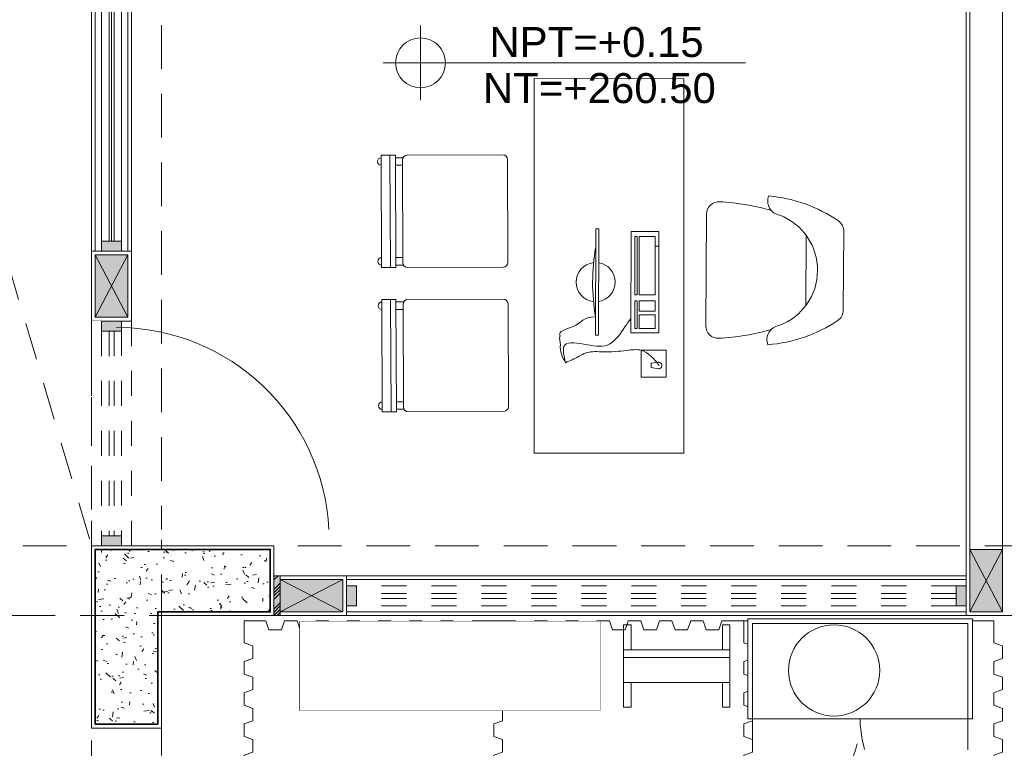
# Model space of a CAD drawing. Header units: millimetres. Extents: x -8931983 to 9630244, y 4 to 18563053.
# Tile 37 of 256: x 349113.97 to 349117.91, y 9281931.41 to 9281934.33. Entities that reach past the tile are written whole.
import ezdxf

# ---------------------------------------------------------------- set-up
doc = ezdxf.new("R2010")
doc.units = ezdxf.units.MM
doc.set_wipeout_variables(frame=1)
for name, pattern in [('01 nivel$0$HIDDEN2', [0.1875, 0.125, -0.0625]), ('CONTINUA', [0]), ('DASHED2', [0.375, 0.25, -0.125]), ('HIDDEN', [9.524999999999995, 6.349999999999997, -3.174999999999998]), ('RAYITAS', [0.375, 0.25, -0.125])]:
    doc.linetypes.add(name, pattern=pattern)
for name, color, linetype, lineweight in [('.', 7, 'Continuous', 0), ('01_MOBILIARIO NUEVO', 220, 'Continuous', 0), ('0_PROYECCIONES 1', 1, 'DASHED2', 0), ('0_VANOS', 30, 'Continuous', 9), ('Ale-Simbologia vanos PV-8', 12, 'Continuous', 0), ('COLUMNAS', 3, 'Continuous', 35), ('COLUMNETAS TOP', 253, 'Continuous', 0), ('G-ANNO-DIMS', 7, 'Continuous', 5), ('JUNTAS DE DILATACIÓN', 160, 'CONTINUA', 9), ('MURO', 133, 'Continuous', 15), ('Proyecciones 2', 251, 'HIDDEN', 5), ('TARRAJEO', 32, 'Continuous', 0), ('TEXTO AMBIENTES', 7, 'Continuous', 30), ('vereda', 254, 'Continuous', 5)]:
    doc.layers.add(name, color=color, linetype=linetype, lineweight=lineweight)
for name, color, linetype, lineweight, true_color in [('08.-ALE_MOBILIARIO Y EQUIPAMIENTO', 251, 'Continuous', 15, 0x545454), ('0_COLUMNA ACHURADO', 250, 'Continuous', 0, 0x363636), ('P_MOBILIARIO', 251, 'Continuous', 5, 0x6b6b6b)]:
    doc.layers.add(name, color=color, linetype=linetype, lineweight=lineweight, true_color=true_color)
doc.layers.add('VIGAS S', color=2, linetype='Continuous')
doc.styles.add('Arial_1', font='arial.ttf', dxfattribs={"height": 0.15})

# ---------------------------------------------------------------- blocks, each defined once
blk = doc.blocks.new('*U881')
at = {"linetype": 'Continuous', "lineweight": 0, "true_color": 0xbebebe}
for points in [[(3037.252435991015, 1360.543106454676), (3037.212435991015, 1360.543106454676), (3037.212435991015, 1360.463106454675), (3037.252435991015, 1360.463106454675)], [(3039.91243599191, 1360.543106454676), (3039.87243599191, 1360.543106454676), (3039.87243599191, 1360.463106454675), (3039.91243599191, 1360.463106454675)]]:
    blk.add_hatch(color=9, dxfattribs=at).paths.add_polyline_path(points)
at = {"layer": '0_VANOS', "linetype": 'Continuous'}
for p, q in [((3037.252435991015, 1360.513106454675), (3039.87243599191, 1360.513106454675)), ((3037.252435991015, 1360.503106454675), (3039.87243599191, 1360.503106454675)), ((3037.252435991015, 1360.493106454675), (3039.87243599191, 1360.493106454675))]:
    blk.add_line(p, q, dxfattribs=at)
for points in [[(3037.212435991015, 1360.543106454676), (3037.212435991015, 1360.463106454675), (3037.252435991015, 1360.463106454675), (3037.252435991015, 1360.543106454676)], [(3037.252435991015, 1360.543106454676), (3039.87243599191, 1360.543106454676), (3039.87243599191, 1360.463106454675), (3037.252435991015, 1360.463106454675)], [(3039.87243599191, 1360.543106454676), (3039.87243599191, 1360.463106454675), (3039.91243599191, 1360.463106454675), (3039.91243599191, 1360.543106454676)]]:
    blk.add_lwpolyline(points, close=True, dxfattribs=at)
blk = doc.blocks.new('*U828')
at = {"linetype": 'Continuous', "true_color": 0xbebebe}
for points in [[(3032.131410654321, 1351.188780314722), (3032.131410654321, 1351.268780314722), (3032.171410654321, 1351.268780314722), (3032.171410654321, 1351.188780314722)], [(3034.571411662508, 1351.188780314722), (3034.571411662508, 1351.268780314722), (3034.611411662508, 1351.268780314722), (3034.611411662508, 1351.188780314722)]]:
    blk.add_hatch(color=9, dxfattribs=at).paths.add_polyline_path(points)
at = {"layer": '0_VANOS', "linetype": 'Continuous'}
for p, q in [((3032.131410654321, 1351.268780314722), (3032.171410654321, 1351.268780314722)), ((3032.131410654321, 1351.268780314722), (3032.131410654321, 1351.188780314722)), ((3032.171410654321, 1351.268780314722), (3032.171410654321, 1351.188780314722)), ((3034.571411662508, 1351.188780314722), (3034.571411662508, 1351.268780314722)), ((3034.571411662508, 1351.268780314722), (3034.611411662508, 1351.268780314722)), ((3034.611411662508, 1351.268780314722), (3034.611411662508, 1351.188780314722)), ((3032.171410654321, 1351.188780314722), (3032.131410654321, 1351.188780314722)), ((3034.611411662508, 1351.188780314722), (3034.571411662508, 1351.188780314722))]:
    blk.add_line(p, q, dxfattribs=at)
at = {"layer": '0_VANOS', "linetype": '01 nivel$0$HIDDEN2', "ltscale": 0.5}
for p, q in [((3032.170780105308, 1351.268780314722), (3034.570781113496, 1351.268780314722)), ((3032.171410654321, 1351.238780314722), (3034.571411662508, 1351.238780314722)), ((3032.171410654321, 1351.218780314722), (3034.571411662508, 1351.218780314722)), ((3032.171410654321, 1351.188780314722), (3034.571411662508, 1351.188780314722))]:
    blk.add_line(p, q, dxfattribs=at)
at = {"layer": '0_VANOS', "linetype": '01 nivel$0$HIDDEN2'}
blk.add_line((3034.571411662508, 1351.268780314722), (3034.611411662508, 1351.268780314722), dxfattribs=at)
blk = doc.blocks.new('Cotas de elevación - M_Cota de elevación - Destino rellenado-517392-Nivel 1')
at = {"layer": 'G-ANNO-DIMS'}
for p, q in [((0, -0.0015), (0, 0.0015)), ((-0.0015, 0), (0.013, 0))]:
    blk.add_line(p, q, dxfattribs=at)
blk.add_circle((0, 0), 0.001, dxfattribs=at)
blk = doc.blocks.new('*U1569')
for points in [[(0, -0.04999999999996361), (0.040000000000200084, -0.04999999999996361), (0.040000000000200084, 0.010000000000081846), (0.025000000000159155, 0.010000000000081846), (0.025000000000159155, 0.050000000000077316), (0, 0.050000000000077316)], [(0.8999999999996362, -0.0500000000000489), (0.8599999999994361, -0.0500000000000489), (0.8599999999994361, 0.00999999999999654), (0.874999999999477, 0.00999999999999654), (0.874999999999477, 0.04999999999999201), (0.8999999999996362, 0.04999999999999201)]]:
    blk.add_wipeout(points)
blk.add_wipeout([(0.024999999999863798, 0.04999999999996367), (0.024999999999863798, 0.8999999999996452), (0.06499999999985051, 0.8999999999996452), (0.06499999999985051, 0.049999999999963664)])
blk.add_arc((0.0215447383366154, 0.0476485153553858), 0.8534585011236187, 0.1578639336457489, 87.08142791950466)
blk = doc.blocks.new('tt')
at = {"layer": 'P_MOBILIARIO'}
for p, q in [((1473.054085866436, 1208.799828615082), (1474.224085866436, 1208.799828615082)), ((1474.224085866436, 1208.754228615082), (1473.054085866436, 1208.754228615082))]:
    blk.add_line(p, q, dxfattribs=at)
for points in [[(1473.039085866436, 1208.811828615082), (1474.239085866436, 1208.811828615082), (1474.239085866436, 1208.454228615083), (1473.039085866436, 1208.454228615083)], [(1473.039085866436, 1208.811828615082), (1473.054085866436, 1208.811828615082), (1473.054085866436, 1208.454228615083), (1473.039085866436, 1208.454228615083)], [(1474.224085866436, 1208.811828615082), (1474.239085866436, 1208.811828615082), (1474.239085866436, 1208.454228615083), (1474.224085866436, 1208.454228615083)]]:
    blk.add_lwpolyline(points, close=True, dxfattribs=at)
for points in [[(1473.054085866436, 1208.721828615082), (1473.039085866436, 1208.721828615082)], [(1473.054085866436, 1208.742228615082), (1474.224085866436, 1208.742228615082)], [(1474.239085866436, 1208.721828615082), (1474.224085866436, 1208.721828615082)], [(1474.224085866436, 1208.696628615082), (1473.054085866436, 1208.696628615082)], [(1473.054085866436, 1208.684628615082), (1474.224085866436, 1208.684628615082)], [(1474.224085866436, 1208.639028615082), (1473.054085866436, 1208.639028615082)], [(1473.054085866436, 1208.627028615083), (1474.224085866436, 1208.627028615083)], [(1474.224085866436, 1208.581428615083), (1473.054085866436, 1208.581428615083)], [(1473.054085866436, 1208.569428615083), (1474.224085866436, 1208.569428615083)], [(1474.224085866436, 1208.523828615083), (1473.054085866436, 1208.523828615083)], [(1473.054085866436, 1208.511828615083), (1474.224085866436, 1208.511828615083)], [(1474.224085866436, 1208.466228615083), (1473.054085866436, 1208.466228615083)], [(1473.054085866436, 1208.454228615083), (1474.224085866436, 1208.454228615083)]]:
    blk.add_lwpolyline(points, dxfattribs=at)
blk.add_wipeout([(1473.039085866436, 1208.811828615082), (1474.2390858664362, 1208.811828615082), (1474.2390858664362, 1208.4542286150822), (1473.039085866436, 1208.4542286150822)]).dxf.layer = 'P_MOBILIARIO'
blk = doc.blocks.new('gb h')
at = {"layer": 'P_MOBILIARIO'}
for points in [[(28.1661471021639, 7.765176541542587), (28.1661471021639, 7.865176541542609), (28.19614710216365, 7.865176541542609), (28.19614710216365, 7.765176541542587)], [(28.56114710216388, 7.765176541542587), (28.56114710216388, 7.865176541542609), (28.59114710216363, 7.865176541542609), (28.59114710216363, 7.765176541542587)], [(28.1661471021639, 7.665176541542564), (28.1661471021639, 7.765176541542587), (28.59114710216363, 7.765176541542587), (28.59114710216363, 7.665176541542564)], [(28.1661471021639, 7.665176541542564), (28.1661471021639, 7.635176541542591), (28.59114710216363, 7.635176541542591), (28.59114710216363, 7.665176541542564), (28.1661471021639, 7.665176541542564)], [(28.1661471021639, 7.635176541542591), (28.1661471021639, 7.535176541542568), (28.19614710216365, 7.535176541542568), (28.19614710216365, 7.635176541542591)], [(28.56114710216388, 7.635176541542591), (28.56114710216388, 7.535176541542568), (28.59114710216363, 7.535176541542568), (28.59114710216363, 7.635176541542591)]]:
    blk.add_lwpolyline(points, dxfattribs=at)
blk = doc.blocks.new('mueble 6 cajones')
blk.add_wipeout([(0, 7.4495964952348e-14), (0, -0.39999999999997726), (0.900000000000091, -0.39999999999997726), (0.900000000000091, 7.4495964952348e-14)]).dxf.layer = 'P_MOBILIARIO'
at = {"layer": 'P_MOBILIARIO', "linetype": 'DASHED2', "ltscale": 0.5}
for p, q in [((0.0189999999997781, -0.3999999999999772), (0.0189999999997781, -0.8310000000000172)), ((0.8802850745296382, -0.3992855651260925), (0.8802850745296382, -0.8302855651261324))]:
    blk.add_line(p, q, dxfattribs=at)
at = {"layer": 'P_MOBILIARIO'}
blk.add_lwpolyline([(0, 0), (0.900000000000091, 0), (0.900000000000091, -0.3999999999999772), (0, -0.3999999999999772)], close=True, dxfattribs=at)
blk.add_lwpolyline([(0.0189999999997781, -0.3999999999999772), (0.0189999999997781, -0.0190000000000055), (0.8810000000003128, -0.0190000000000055), (0.8810000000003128, -0.3999999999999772)], dxfattribs=at)
at = {"layer": 'P_MOBILIARIO', "linetype": 'DASHED2', "ltscale": 0.5}
for centre, start, end in [((0.019714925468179, -0.4007144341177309), 269.9605949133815, 0.0951323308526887), ((0.8802850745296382, -0.4007144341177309), 179.9048676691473, 270.0394050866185)]:
    blk.add_arc(centre, 0.4302856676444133, start, end, dxfattribs=at)
blk = doc.blocks.new('niñoss admii')
at = {"layer": '01_MOBILIARIO NUEVO', "color": 252, "lineweight": 0, "true_color": 0x939598, "elevation": -4952.738421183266}
for points in [[(-0.7330264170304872, -0.6409742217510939), (-0.733026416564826, -0.553474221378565), (-0.6980264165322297, -0.5409742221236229), (-0.698026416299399, -0.4909742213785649), (-0.73302641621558, -0.4784742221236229), (-0.7330264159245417, -0.4284742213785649), (-0.6980264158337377, -0.4159742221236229), (-0.6980264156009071, -0.3659742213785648), (-0.7330264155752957, -0.3534742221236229), (-0.7330264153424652, -0.3034742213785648), (-0.6980264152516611, -0.2909742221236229), (-0.6980264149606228, -0.2409742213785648), (-0.7330264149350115, -0.2284742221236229), (-0.7330264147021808, -0.1784742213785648), (-0.6980264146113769, -0.1659742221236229), (-0.6980264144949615, -0.1409742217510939), (-0.6980264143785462, -0.1159742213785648), (-0.7330264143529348, -0.1034742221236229), (-0.733026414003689, -0.0534742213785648), (-0.6980264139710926, -0.0409742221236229), (-0.6980264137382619, 0.0090257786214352), (-0.7330264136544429, 0.0215257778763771), (-0.7330264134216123, 0.0715257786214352), (-0.698026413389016, 0.0840257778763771), (-0.6980264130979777, 0.1340257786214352), (-0.7330264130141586, 0.1465257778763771), (-0.733026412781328, 0.1965257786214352), (-0.6980264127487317, 0.2090257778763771), (-0.6980264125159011, 0.2590257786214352), (-0.733026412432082, 0.2715257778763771), (-0.7330264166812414, 0.3590257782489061), (-0.645526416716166, 0.3590257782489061), (-0.6330264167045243, 0.3240257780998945), (-0.583026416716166, 0.3240257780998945), (-0.5705264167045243, 0.3590257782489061), (-0.520526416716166, 0.3590257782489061), (-0.5080264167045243, 0.3240257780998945), (-0.4580264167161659, 0.3240257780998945), (-0.4455264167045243, 0.3590257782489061), (-0.3955264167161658, 0.3590257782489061), (-0.3830264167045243, 0.3240257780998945), (-0.3330264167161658, 0.3240257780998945), (-0.3205264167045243, 0.3590257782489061), (-0.2705264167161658, 0.3590257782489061), (-0.2580264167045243, 0.3240257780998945), (-0.2330264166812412, 0.3240257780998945), (-0.2080264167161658, 0.3240257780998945), (-0.1955264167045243, 0.3590257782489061), (-0.1455264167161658, 0.3590257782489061), (-0.1330264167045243, 0.3240257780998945), (-0.0830264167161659, 0.3240257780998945), (-0.0705264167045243, 0.3590257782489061), (-0.0205264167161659, 0.3590257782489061), (-0.0080264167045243, 0.3240257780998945), (0.0419735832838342, 0.3240257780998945), (0.0544735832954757, 0.3590257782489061), (0.1044735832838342, 0.3590257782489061), (0.1169735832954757, 0.3240257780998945), (0.1669735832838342, 0.3240257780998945), (0.1794735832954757, 0.3590257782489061), (0.2669735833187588, 0.3590257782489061), (0.2669735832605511, 0.2715257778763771), (0.3019735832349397, 0.2590257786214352), (0.3019735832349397, 0.2090257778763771), (0.2669735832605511, 0.1965257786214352), (0.2669735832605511, 0.1465257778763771), (0.3019735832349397, 0.1340257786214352), (0.3019735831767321, 0.0840257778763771), (0.2669735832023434, 0.0715257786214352), (0.2669735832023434, 0.0215257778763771), (0.3019735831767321, 0.0090257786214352), (0.3019735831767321, -0.0409742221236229), (0.2669735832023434, -0.0534742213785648), (0.2669735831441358, -0.1034742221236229), (0.3019735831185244, -0.1159742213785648), (0.3019735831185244, -0.1409742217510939), (0.3019735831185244, -0.1659742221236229), (0.2669735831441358, -0.1784742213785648), (0.2669735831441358, -0.2284742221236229), (0.3019735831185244, -0.2409742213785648), (0.3019735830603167, -0.2909742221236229), (0.2669735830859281, -0.3034742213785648), (0.2669735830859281, -0.3534742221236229), (0.3019735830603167, -0.3659742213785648), (0.3019735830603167, -0.4159742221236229), (0.2669735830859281, -0.4284742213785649), (0.2669735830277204, -0.4784742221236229), (0.3019735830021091, -0.4909742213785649), (0.3019735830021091, -0.5409742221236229), (0.2669735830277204, -0.553474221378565), (0.2669735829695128, -0.6409742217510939), (0.1794735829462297, -0.6409742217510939), (0.1669735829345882, -0.6759742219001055), (0.1169735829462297, -0.6759742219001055), (0.1044735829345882, -0.6409742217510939), (0.0544735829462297, -0.6409742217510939), (0.0419735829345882, -0.6759742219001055), (-0.0080264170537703, -0.6759742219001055), (-0.0205264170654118, -0.6409742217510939), (-0.0705264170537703, -0.6409742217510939), (-0.0830264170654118, -0.6759742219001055), (-0.1330264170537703, -0.6759742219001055), (-0.1455264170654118, -0.6409742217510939), (-0.1955264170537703, -0.6409742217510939), (-0.2080264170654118, -0.6759742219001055), (-0.2330264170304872, -0.6759742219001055), (-0.2580264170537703, -0.6759742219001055), (-0.2705264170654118, -0.6409742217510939), (-0.3205264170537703, -0.6409742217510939), (-0.3330264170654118, -0.6759742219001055), (-0.3830264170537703, -0.6759742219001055), (-0.3955264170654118, -0.6409742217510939), (-0.4455264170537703, -0.6409742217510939), (-0.4580264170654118, -0.6759742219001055), (-0.5080264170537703, -0.6759742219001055), (-0.5205264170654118, -0.6409742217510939), (-0.5705264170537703, -0.6409742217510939), (-0.5830264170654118, -0.6759742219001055), (-0.6330264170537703, -0.6759742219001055), (-0.6455264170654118, -0.6409742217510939)], [(0.2669735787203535, -0.6409742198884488), (0.2669735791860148, -0.5534742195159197), (0.3019735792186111, -0.5409742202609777), (0.3019735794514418, -0.4909742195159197), (0.2669735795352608, -0.4784742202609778), (0.2669735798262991, -0.4284742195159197), (0.3019735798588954, -0.4159742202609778), (0.301973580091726, -0.3659742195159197), (0.2669735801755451, -0.3534742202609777), (0.2669735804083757, -0.3034742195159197), (0.301973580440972, -0.2909742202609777), (0.301973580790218, -0.2409742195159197), (0.2669735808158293, -0.2284742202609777), (0.26697358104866, -0.1784742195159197), (0.3019735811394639, -0.1659742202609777), (0.3019735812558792, -0.1409742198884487), (0.3019735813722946, -0.1159742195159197), (0.2669735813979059, -0.1034742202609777), (0.2669735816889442, -0.0534742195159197), (0.3019735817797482, -0.0409742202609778), (0.3019735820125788, 0.0090257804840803), (0.2669735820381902, 0.0215257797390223), (0.2669735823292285, 0.0715257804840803), (0.3019735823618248, 0.0840257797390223), (0.3019735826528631, 0.1340257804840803), (0.2669735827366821, 0.1465257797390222), (0.2669735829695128, 0.1965257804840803), (0.3019735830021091, 0.2090257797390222), (0.3019735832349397, 0.2590257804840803), (0.2669735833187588, 0.2715257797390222), (0.2669735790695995, 0.3590257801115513), (0.3544735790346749, 0.3590257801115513), (0.3669735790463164, 0.3240257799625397), (0.416973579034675, 0.3240257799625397), (0.4294735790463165, 0.3590257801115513), (0.479473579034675, 0.3590257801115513), (0.4919735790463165, 0.3240257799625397), (0.541973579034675, 0.3240257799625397), (0.5544735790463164, 0.3590257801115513), (0.604473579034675, 0.3590257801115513), (0.6169735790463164, 0.3240257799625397), (0.666973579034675, 0.3240257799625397), (0.6794735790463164, 0.3590257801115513), (0.729473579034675, 0.3590257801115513), (0.7419735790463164, 0.3240257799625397), (0.7669735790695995, 0.3240257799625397), (0.791973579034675, 0.3240257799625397), (0.8044735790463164, 0.3590257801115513), (0.8544735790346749, 0.3590257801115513), (0.8669735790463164, 0.3240257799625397), (0.9169735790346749, 0.3240257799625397), (0.9294735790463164, 0.3590257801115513), (0.9794735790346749, 0.3590257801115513), (0.9919735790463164, 0.3240257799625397), (1.041973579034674, 0.3240257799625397), (1.054473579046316, 0.3590257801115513), (1.104473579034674, 0.3590257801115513), (1.116973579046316, 0.3240257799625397), (1.166973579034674, 0.3240257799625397), (1.179473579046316, 0.3590257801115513), (1.266973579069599, 0.3590257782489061), (1.266973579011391, 0.2715257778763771), (1.30197357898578, 0.2590257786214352), (1.30197357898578, 0.2090257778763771), (1.266973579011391, 0.1965257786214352), (1.266973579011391, 0.1465257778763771), (1.30197357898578, 0.1340257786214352), (1.301973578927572, 0.0840257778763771), (1.266973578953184, 0.0715257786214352), (1.266973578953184, 0.0215257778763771), (1.301973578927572, 0.0090257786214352), (1.301973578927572, -0.0409742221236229), (1.266973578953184, -0.0534742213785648), (1.266973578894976, -0.1034742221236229), (1.301973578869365, -0.1159742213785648), (1.301973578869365, -0.1409742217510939), (1.301973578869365, -0.1659742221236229), (1.266973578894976, -0.1784742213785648), (1.266973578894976, -0.2284742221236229), (1.301973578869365, -0.2409742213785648), (1.301973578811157, -0.2909742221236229), (1.266973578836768, -0.3034742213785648), (1.266973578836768, -0.3534742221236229), (1.301973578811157, -0.3659742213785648), (1.301973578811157, -0.4159742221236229), (1.266973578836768, -0.4284742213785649), (1.266973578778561, -0.4784742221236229), (1.301973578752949, -0.4909742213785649), (1.301973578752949, -0.5409742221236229), (1.266973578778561, -0.553474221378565), (1.266973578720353, -0.6409742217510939), (1.17947357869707, -0.6409742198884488), (1.166973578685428, -0.6759742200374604), (1.11697357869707, -0.6759742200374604), (1.104473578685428, -0.6409742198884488), (1.05447357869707, -0.6409742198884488), (1.041973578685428, -0.6759742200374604), (0.9919735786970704, -0.6759742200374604), (0.979473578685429, -0.6409742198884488), (0.9294735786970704, -0.6409742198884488), (0.916973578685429, -0.6759742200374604), (0.8669735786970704, -0.6759742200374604), (0.854473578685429, -0.6409742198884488), (0.8044735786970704, -0.6409742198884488), (0.791973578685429, -0.6759742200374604), (0.7669735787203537, -0.6759742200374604), (0.7419735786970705, -0.6759742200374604), (0.729473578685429, -0.6409742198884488), (0.6794735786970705, -0.6409742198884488), (0.666973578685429, -0.6759742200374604), (0.6169735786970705, -0.6759742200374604), (0.604473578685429, -0.6409742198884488), (0.5544735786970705, -0.6409742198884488), (0.541973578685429, -0.6759742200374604), (0.4919735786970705, -0.6759742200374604), (0.479473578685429, -0.6409742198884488), (0.4294735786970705, -0.6409742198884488), (0.416973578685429, -0.6759742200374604), (0.3669735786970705, -0.6759742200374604), (0.3544735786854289, -0.6409742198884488)], [(1.266973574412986, -0.6409742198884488), (1.266973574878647, -0.5534742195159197), (1.301973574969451, -0.5409742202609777), (1.301973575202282, -0.4909742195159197), (1.266973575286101, -0.4784742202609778), (1.266973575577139, -0.4284742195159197), (1.301973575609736, -0.4159742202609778), (1.301973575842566, -0.3659742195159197), (1.266973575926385, -0.3534742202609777), (1.266973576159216, -0.3034742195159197), (1.301973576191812, -0.2909742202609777), (1.301973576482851, -0.2409742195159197), (1.26697357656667, -0.2284742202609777), (1.2669735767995, -0.1784742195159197), (1.301973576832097, -0.1659742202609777), (1.301973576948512, -0.1409742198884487), (1.301973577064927, -0.1159742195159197), (1.266973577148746, -0.1034742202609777), (1.266973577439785, -0.0534742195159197), (1.301973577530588, -0.0409742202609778), (1.301973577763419, 0.0090257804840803), (1.26697357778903, 0.0215257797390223), (1.266973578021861, 0.0715257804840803), (1.301973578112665, 0.0840257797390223), (1.301973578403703, 0.1340257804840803), (1.266973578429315, 0.1465257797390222), (1.266973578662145, 0.1965257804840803), (1.301973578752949, 0.2090257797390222), (1.30197357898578, 0.2590257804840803), (1.266973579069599, 0.2715257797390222), (1.266973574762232, 0.3590257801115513), (1.354473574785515, 0.3590257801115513), (1.366973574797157, 0.3240257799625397), (1.416973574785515, 0.3240257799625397), (1.429473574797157, 0.3590257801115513), (1.479473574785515, 0.3590257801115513), (1.491973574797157, 0.3240257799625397), (1.541973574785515, 0.3240257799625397), (1.554473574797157, 0.3590257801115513), (1.604473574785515, 0.3590257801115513), (1.616973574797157, 0.3240257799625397), (1.666973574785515, 0.3240257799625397), (1.679473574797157, 0.3590257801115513), (1.729473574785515, 0.3590257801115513), (1.741973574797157, 0.3240257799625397), (1.766973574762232, 0.3240257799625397), (1.791973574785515, 0.3240257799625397), (1.804473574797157, 0.3590257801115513), (1.854473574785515, 0.3590257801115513), (1.866973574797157, 0.3240257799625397), (1.916973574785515, 0.3240257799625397), (1.929473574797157, 0.3590257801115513), (1.979473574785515, 0.3590257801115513), (1.991973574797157, 0.3240257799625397), (2.041973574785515, 0.3240257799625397), (2.054473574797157, 0.3590257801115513), (2.104473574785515, 0.3590257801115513), (2.116973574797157, 0.3240257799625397), (2.166973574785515, 0.3240257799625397), (2.179473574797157, 0.3590257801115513), (2.266973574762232, 0.3590257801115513), (2.266973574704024, 0.2715257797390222), (2.301973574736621, 0.2590257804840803), (2.301973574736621, 0.2090257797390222), (2.266973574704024, 0.1965257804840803), (2.266973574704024, 0.1465257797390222), (2.301973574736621, 0.1340257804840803), (2.301973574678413, 0.0840257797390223), (2.266973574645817, 0.0715257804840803), (2.266973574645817, 0.0215257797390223), (2.301973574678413, 0.0090257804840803), (2.301973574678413, -0.0409742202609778), (2.266973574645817, -0.0534742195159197), (2.266973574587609, -0.1034742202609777), (2.301973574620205, -0.1159742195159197), (2.301973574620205, -0.1409742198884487), (2.301973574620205, -0.1659742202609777), (2.266973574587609, -0.1784742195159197), (2.266973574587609, -0.2284742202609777), (2.301973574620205, -0.2409742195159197), (2.301973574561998, -0.2909742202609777), (2.266973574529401, -0.3034742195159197), (2.266973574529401, -0.3534742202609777), (2.301973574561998, -0.3659742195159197), (2.301973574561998, -0.4159742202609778), (2.266973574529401, -0.4284742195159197), (2.266973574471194, -0.4784742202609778), (2.30197357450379, -0.4909742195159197), (2.30197357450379, -0.5409742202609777), (2.266973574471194, -0.5534742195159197), (2.266973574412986, -0.6409742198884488), (2.179473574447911, -0.6409742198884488), (2.166973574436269, -0.6759742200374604), (2.116973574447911, -0.6759742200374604), (2.104473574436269, -0.6409742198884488), (2.054473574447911, -0.6409742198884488), (2.041973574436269, -0.6759742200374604), (1.991973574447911, -0.6759742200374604), (1.979473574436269, -0.6409742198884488), (1.929473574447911, -0.6409742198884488), (1.916973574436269, -0.6759742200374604), (1.866973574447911, -0.6759742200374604), (1.854473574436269, -0.6409742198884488), (1.804473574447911, -0.6409742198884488), (1.791973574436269, -0.6759742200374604), (1.766973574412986, -0.6759742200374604), (1.741973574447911, -0.6759742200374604), (1.729473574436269, -0.6409742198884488), (1.679473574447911, -0.6409742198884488), (1.666973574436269, -0.6759742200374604), (1.616973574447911, -0.6759742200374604), (1.604473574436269, -0.6409742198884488), (1.554473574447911, -0.6409742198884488), (1.541973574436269, -0.6759742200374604), (1.491973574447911, -0.6759742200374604), (1.479473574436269, -0.6409742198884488), (1.429473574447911, -0.6409742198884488), (1.416973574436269, -0.6759742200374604), (1.366973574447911, -0.6759742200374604), (1.354473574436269, -0.6409742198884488)]]:
    blk.add_lwpolyline(points, close=True, dxfattribs=at)
at = {"layer": 'P_MOBILIARIO', "color": 252, "lineweight": 0, "true_color": 0x939598, "elevation": -4952.738421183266}
for points in [[(-0.2904678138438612, -0.5953455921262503), (-0.150467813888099, -0.5953455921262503, 0.4142135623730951), (-0.1204678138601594, -0.5653455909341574), (-0.1204678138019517, -0.4253455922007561, 0.4142135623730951), (-0.1504678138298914, -0.3953455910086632), (-0.2904678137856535, -0.3953455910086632, 0.4142135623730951), (-0.3204678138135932, -0.4253455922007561), (-0.3204678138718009, -0.5653455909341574, 0.4142135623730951)], [(-0.0093157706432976, -0.6024825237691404), (0.1306842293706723, -0.6024825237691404, 0.4142135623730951), (0.1606842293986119, -0.5724825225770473), (0.1606842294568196, -0.4324825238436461, 0.4142135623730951), (0.1306842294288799, -0.4024825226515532), (-0.0093157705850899, -0.4024825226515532, 0.4142135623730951), (-0.039315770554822, -0.4324825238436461), (-0.0393157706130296, -0.5724825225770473, 0.4142135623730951)], [(0.4600512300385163, -0.6024825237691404), (0.6000512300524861, -0.6024825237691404, 0.4142135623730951), (0.6300512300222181, -0.5724825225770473), (0.6300512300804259, -0.4324825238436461, 0.4142135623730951), (0.6000512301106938, -0.4024825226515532), (0.4600512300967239, -0.4024825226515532, 0.4142135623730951), (0.4300512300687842, -0.4324825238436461), (0.4300512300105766, -0.5724825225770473, 0.4142135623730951)], [(0.7965382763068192, -0.6024825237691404), (0.936538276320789, -0.6024825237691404, 0.4142135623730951), (0.966538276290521, -0.5724825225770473), (0.9665382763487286, -0.4324825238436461, 0.4142135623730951), (0.9365382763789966, -0.4024825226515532), (0.7965382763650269, -0.4024825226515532, 0.4142135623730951), (0.7665382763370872, -0.4324825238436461), (0.7665382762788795, -0.5724825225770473, 0.4142135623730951)]]:
    blk.add_lwpolyline(points, format="xyb", close=True, dxfattribs=at)
at = {"layer": '01_MOBILIARIO NUEVO', "color": 252, "lineweight": 0, "true_color": 0x939598, "rotation": 180}
blk.add_blockref('gb h', (29.37723229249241, 7.878467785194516, 0.9614560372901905), dxfattribs=at)
at = {"layer": '01_MOBILIARIO NUEVO', "color": 252, "linetype": 'ByBlock', "lineweight": 0, "true_color": 0x939598, "xscale": -1}
blk.add_blockref('tt', (1473.730019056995, -1208.454228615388), dxfattribs=at)
at = {"layer": '01_MOBILIARIO NUEVO', "color": 252, "lineweight": 0, "true_color": 0x939598}
blk.add_blockref('mueble 6 cajones', (1.282680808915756, 0.3676002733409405), dxfattribs=at)
at = {"layer": 'Ale-Simbologia vanos PV-8', "color": 252, "lineweight": 0, "true_color": 0x939598}
blk.add_circle((1.628419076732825, 0.1609115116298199, 0.1800668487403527), 0.1826024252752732, dxfattribs=at)
blk = doc.blocks.new('01 Xref PB observaciones$0$18360154')
for p, q in [((-0.160317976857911, 0.1500000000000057), (0.1561189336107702, 0.1500000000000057)), ((-0.1421405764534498, 0), (0.1379415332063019, 0)), ((0.2215094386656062, -0.3999999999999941), (-0.2257084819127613, -0.3999999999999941))]:
    blk.add_line(p, q)
for centre, radius, start, end in [((0.2838599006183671, -0.2000000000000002), 0.5859981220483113, 145.9647079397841, 175.2010294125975), ((-0.160317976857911, 0.1000000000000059), 0.05, 90, 145.9647079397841), ((0.1561189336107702, 0.1000000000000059), 0.05, 34.03529206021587, 90), ((-0.2880589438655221, -0.2000000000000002), 0.5859981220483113, 4.798970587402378, 34.03529206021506), ((-0.002099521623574, -0.1908959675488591), 0.2367546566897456, 20.81203406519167, 159.1879659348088), ((-0.2792095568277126, -0.0985780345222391), 0.0564023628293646, 248.2783759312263, 351.6423100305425), ((0.2750105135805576, -0.0985780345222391), 0.0564023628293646, 188.3576899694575, 291.7216240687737), ((0.6478617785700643, -0.399999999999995), 0.9250000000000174, 163.5819457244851, 176.7241710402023), ((-0.7021382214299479, -0.4000000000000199), 0.9750000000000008, 3.098579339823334, 15.40565162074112), ((-0.2257084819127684, -0.3499999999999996), 0.0499999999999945, 176.7241710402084, 270.0000000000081), ((0.2215094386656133, -0.3499999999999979), 0.0499999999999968, 269.9999999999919, 3.098579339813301)]:
    blk.add_arc(centre, radius, start, end)
blk = doc.blocks.new('A$C38A4238C')
at = {"layer": '08.-ALE_MOBILIARIO Y EQUIPAMIENTO', "color": 252, "lineweight": 0, "true_color": 0x939598}
for p, q in [((0.0189667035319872, 0.4499996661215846), (0.4010313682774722, 0.4499996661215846)), ((0.4482752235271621, 0.4399996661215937), (0.4199990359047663, 0.4399996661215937)), ((-9.640953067e-07, 0.0189673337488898), (-9.640953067e-07, 0.4310319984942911)), ((0.4199990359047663, 0.4310319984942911), (0.4199990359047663, 0.0189673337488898)), ((0.4482752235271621, 0.4099996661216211), (0.4199990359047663, 0.4099996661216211)), ((0.4482752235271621, 0.0399996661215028), (0.4199990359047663, 0.0399996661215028)), ((0.4482752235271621, 0.00999966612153), (0.4199990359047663, 0.00999966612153)), ((0.4010313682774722, -3.33878404e-07), (0.0189667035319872, -3.33878404e-07))]:
    blk.add_line(p, q, dxfattribs=at)
for points in [[(0.5049990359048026, 0.4499996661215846), (0.5049990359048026, -3.33878404e-07), (0.4482752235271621, -3.33878404e-07)], [(0.4482752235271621, 0.4499996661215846), (0.5049990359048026, 0.4499996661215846)], [(0.4482752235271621, 0.4499996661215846), (0.4482752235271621, -3.33878404e-07)], [(0.469999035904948, 0.4499996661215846), (0.469999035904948, -3.33878404e-07)]]:
    blk.add_lwpolyline(points, dxfattribs=at)
for centre, radius, start, end in [((0.0189667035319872, 0.4310319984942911), 0.0189676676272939, 90, 180), ((0.4010313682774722, 0.4310319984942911), 0.0189676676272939, 0, 90), ((0.5049990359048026, 0.4249996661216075), 0.0149999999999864, 270, 90), ((0.5049990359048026, 0.0249996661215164), 0.0149999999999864, 270, 90), ((0.0189667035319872, 0.0189673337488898), 0.0189676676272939, 180, 270), ((0.4010313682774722, 0.0189673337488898), 0.0189676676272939, 270, 0)]:
    blk.add_arc(centre, radius, start, end, dxfattribs=at)
blk = doc.blocks.new('compuuu')
at = {"layer": 'P_MOBILIARIO'}
for p, q in [((0.2226861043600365, 0.0441887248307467), (0.2226035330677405, -0.0559828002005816)), ((0.3302667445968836, 0.0441000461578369), (0.2226861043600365, 0.0441887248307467)), ((0.3302667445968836, 0.0441000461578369), (0.330349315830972, -0.0560714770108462)), ((-0.2533479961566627, 0.013983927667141), (-0.2534393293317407, -0.0968169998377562)), ((0.152382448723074, 0.0136494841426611), (-0.2533479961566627, 0.013983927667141)), ((-0.2327278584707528, 0.0001918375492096), (-0.2327813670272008, -0.0647221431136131)), ((-5.82077e-11, 1.8626451e-09), (-0.2327278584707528, 0.0001918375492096)), ((-0.1951084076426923, 0.0119250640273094), (-0.1951184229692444, -0.0002249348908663)), ((-5.35086728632e-05, -0.0649139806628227), (-5.82077e-11, 1.8626451e-09)), ((0.152291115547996, -0.097151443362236), (0.152382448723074, 0.0136494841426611)), ((0.2707740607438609, 0.0115815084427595), (0.2743588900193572, -0.0159456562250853)), ((0.2919957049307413, -0.0158147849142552), (0.296337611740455, 0.0116025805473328)), ((0.0239665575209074, -1.97552144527e-05), (0.0239130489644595, -0.0649337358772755)), ((0.0662233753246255, -5.45866787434e-05), (0.0239665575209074, -1.97552144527e-05)), ((0.0661698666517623, -0.0649685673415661), (0.0662233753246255, -5.45866787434e-05)), ((0.0800987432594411, -6.60233199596e-05), (0.0800452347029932, -0.0649800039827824)), ((0.1356002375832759, -0.0001117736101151), (0.0800987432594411, -6.60233199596e-05)), ((0.1355467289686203, -0.0650257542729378), (0.1356002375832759, -0.0001117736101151)), ((0.2743588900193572, -0.0159456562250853), (0.291995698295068, -0.0158147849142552)), ((-0.2327876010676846, -0.0722849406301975), (-0.2327948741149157, -0.0811081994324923)), ((-5.97426551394e-05, -0.0724767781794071), (-0.2327876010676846, -0.0722849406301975)), ((-0.2327813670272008, -0.0647221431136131), (-5.35086728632e-05, -0.0649139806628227)), ((-6.70157023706e-05, -0.0813000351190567), (-5.97426551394e-05, -0.0724767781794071)), ((0.0239068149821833, -0.0724965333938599), (0.0238995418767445, -0.0813197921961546)), ((0.1355404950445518, -0.0725885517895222), (0.0239068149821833, -0.0724965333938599)), ((0.0239130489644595, -0.0649337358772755), (0.0661698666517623, -0.0649685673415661)), ((0.0800452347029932, -0.0649800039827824), (0.1355467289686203, -0.0650257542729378)), ((0.135533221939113, -0.0814118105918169), (0.1355404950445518, -0.0725885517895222)), ((0.2226035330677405, -0.0559828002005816), (0.3301841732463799, -0.0560714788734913)), ((-0.2534393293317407, -0.0968169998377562), (0.152291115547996, -0.097151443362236)), ((-0.2327948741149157, -0.0811081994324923), (-6.70157023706e-05, -0.0813000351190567)), ((0.0238995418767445, -0.0813197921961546), (0.135533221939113, -0.0814118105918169)), ((-0.263305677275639, -0.2261817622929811), (-0.2633156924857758, -0.2383317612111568)), ((-0.263305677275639, -0.2261817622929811), (0.1619441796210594, -0.2265322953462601)), ((0.1619441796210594, -0.2265322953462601), (0.1619341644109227, -0.2386822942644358)), ((-0.2633156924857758, -0.2383317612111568), (0.1619341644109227, -0.2386822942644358))]:
    blk.add_line(p, q, dxfattribs=at)
for centre, radius, start, end in [((0.2835541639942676, 0.0136270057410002), 0.0129427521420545, 351.0011807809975, 189.0932768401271), ((-0.050690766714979, -0.2385070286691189), 0.0783063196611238, 8.878840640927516, 171.026701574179), ((-0.050033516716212, 0.55883645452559), 0.8094937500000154, 260.0132896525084, 279.8922525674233), ((-0.050690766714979, -0.2385070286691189), 0.0783063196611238, 186.1088690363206, 353.7966731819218)]:
    blk.add_arc(centre, radius, start, end, dxfattribs=at)
for points, knots in [([(0.2831772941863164, 0.0154303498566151), (0.2566217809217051, -0.0059591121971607), (0.2300662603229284, -0.0273485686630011), (0.2226035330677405, -0.0559828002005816), (0.21801222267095, -0.0735994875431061), (0.2206477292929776, -0.0939583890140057), (0.2229158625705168, -0.1135941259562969), (0.226611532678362, -0.1455885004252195), (0.229331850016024, -0.175662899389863), (0.2286997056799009, -0.2072887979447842), (0.2282354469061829, -0.2305160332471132), (0.2259628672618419, -0.2545801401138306), (0.2330388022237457, -0.2760959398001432), (0.2365340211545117, -0.2867238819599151), (0.2423102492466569, -0.2967300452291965), (0.2476661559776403, -0.3068500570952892), (0.2567206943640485, -0.323958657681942), (0.2645739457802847, -0.3413926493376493), (0.2724271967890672, -0.3588266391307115)], [0, 0, 0, 0, 1, 1, 1, 2, 2, 2, 3, 3, 3, 4, 4, 4, 5, 5, 5, 6, 6, 6, 6]), ([(0.2724271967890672, -0.3588266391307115), (0.2436402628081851, -0.3656832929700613), (0.2148533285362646, -0.3725399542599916), (0.2018770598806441, -0.3621155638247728), (0.1855110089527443, -0.348968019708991), (0.1942949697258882, -0.3083315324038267), (0.200464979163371, -0.2730502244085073), (0.2067403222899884, -0.2371665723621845), (0.2103116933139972, -0.2068225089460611), (0.1975686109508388, -0.1824992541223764), (0.1846976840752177, -0.1579319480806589), (0.1551832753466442, -0.1395068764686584), (0.1292858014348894, -0.1215824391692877), (0.1173953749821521, -0.1133527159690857), (0.106267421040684, -0.1052285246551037), (0.0951394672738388, -0.0971043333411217)], [0, 0, 0, 0, 1, 1, 1, 2, 2, 2, 3, 3, 3, 4, 4, 4, 5, 5, 5, 5]), ([(0.2724271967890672, -0.3588266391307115), (0.2490184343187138, -0.3712445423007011), (0.2256096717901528, -0.3836624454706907), (0.200717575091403, -0.3793014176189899), (0.1877998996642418, -0.3807698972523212), (0.1744770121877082, -0.3849284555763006), (0.1644491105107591, -0.3811114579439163), (0.1452005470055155, -0.391140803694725), (0.1380885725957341, -0.354477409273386), (0.1282984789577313, -0.3312448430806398), (0.1116154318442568, -0.2916548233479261), (0.0871554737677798, -0.2910661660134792), (0.0890341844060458, -0.2386222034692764)], [0, 0, 0, 0, 1, 1, 1, 2, 2, 2, 3, 3, 3, 4, 4, 4, 4])]:
    blk.add_open_spline(points, degree=3, knots=knots, dxfattribs=at)
blk = doc.blocks.new('monitoreoo')
at = {"layer": 'P_MOBILIARIO', "extrusion": (0, 0, -1)}
blk.add_lwpolyline([(0, 0), (0.0004945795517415, -0.5999997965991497), (1.500492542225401, -0.5999997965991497), (1.499997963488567, 0), (0, 0)], dxfattribs=at)
at = {"lineweight": 5}
blk.add_blockref('compuuu', (-0.634998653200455, -0.1149596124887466), dxfattribs=at)
at = {"layer": 'P_MOBILIARIO', "extrusion": (1e-16, 0, -1)}
for name, p, rotation in [('01 Xref PB observaciones$0$18360154', (0.7339144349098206, 0.4885587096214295), 0.3556484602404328), ('A$C38A4238C', (0.7455216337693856, -0.7047871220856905), 269.763855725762), ('A$C38A4238C', (0.1677996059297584, -0.7024060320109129), 269.763855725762)]:
    blk.add_blockref(name, p, dxfattribs=dict(at, rotation=rotation))
blk = doc.blocks.new('*U1737')
at = {"linetype": 'Continuous', "true_color": 0xbebebe}
for points in [[(3032.131410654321, 1351.188780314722), (3032.131410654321, 1351.268780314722), (3032.171410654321, 1351.268780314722), (3032.171410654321, 1351.188780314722)], [(3032.991410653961, 1351.188780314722), (3032.991410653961, 1351.268780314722), (3033.031410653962, 1351.268780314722), (3033.031410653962, 1351.188780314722)]]:
    blk.add_hatch(color=9, dxfattribs=at).paths.add_polyline_path(points)
at = {"layer": '0_VANOS', "linetype": 'Continuous'}
for p, q in [((3032.131410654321, 1351.268780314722), (3032.171410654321, 1351.268780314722)), ((3032.131410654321, 1351.268780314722), (3032.131410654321, 1351.188780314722)), ((3032.171410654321, 1351.268780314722), (3032.171410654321, 1351.188780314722)), ((3032.991410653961, 1351.188780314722), (3032.991410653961, 1351.268780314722)), ((3032.991410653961, 1351.268780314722), (3033.031410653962, 1351.268780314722)), ((3033.031410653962, 1351.268780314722), (3033.031410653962, 1351.188780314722)), ((3032.171410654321, 1351.188780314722), (3032.131410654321, 1351.188780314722)), ((3033.031410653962, 1351.188780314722), (3032.991410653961, 1351.188780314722))]:
    blk.add_line(p, q, dxfattribs=at)
at = {"layer": '0_VANOS', "linetype": '01 nivel$0$HIDDEN2', "ltscale": 0.5}
for p, q in [((3032.170780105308, 1351.268780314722), (3032.990780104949, 1351.268780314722)), ((3032.171410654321, 1351.238780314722), (3032.991410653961, 1351.238780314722)), ((3032.171410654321, 1351.218780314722), (3032.991410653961, 1351.218780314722)), ((3032.171410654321, 1351.188780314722), (3032.991410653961, 1351.188780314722))]:
    blk.add_line(p, q, dxfattribs=at)
at = {"layer": '0_VANOS', "linetype": '01 nivel$0$HIDDEN2'}
blk.add_line((3032.991410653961, 1351.268780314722), (3033.031410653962, 1351.268780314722), dxfattribs=at)
blk = doc.blocks.new('ADMIII PLATA GG')
at = {"layer": '.', "true_color": 0xadddf7, "transparency": 33554572}
h = blk.add_hatch(color=141, dxfattribs=at)
h.dxf.hatch_style = 1
h.paths.add_polyline_path([(-6.560000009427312, -16.65499999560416), (-6.585000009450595, -16.65499999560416), (-6.585000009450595, -16.81499999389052), (-6.560000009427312, -16.81499999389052)])
at = {"layer": '0_COLUMNA ACHURADO'}
h = blk.add_hatch(dxfattribs=at)
h.set_pattern_fill('AR-CONC', color=256, scale=0.00088, angle=90.00000000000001)
h.set_pattern_definition([(140, (0, 0), (0.0140263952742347, 0.1603225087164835), [0.016764, -0.184404]), (85.00000000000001, (0, 0), (-0.1681300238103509, -0.0310142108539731), [0.0134112, -0.1475237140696]), (190.4514447, (0.0011688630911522, 0.0133601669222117), (-0.1541036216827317, 0.1293082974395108), [0.014247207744, -0.156719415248]), (136.1842, (-0.0447039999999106, 0), (0.0369972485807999, 0.2385495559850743), [0.025146, -0.2766059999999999]), (186.63555761, (-0.0416209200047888, 0.0198791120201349), (-0.2177349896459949, 0.2089156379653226), [0.0213708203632, -0.2350793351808]), (81.18415117, (-0.0447039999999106, 0), (-0.2177349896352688, 0.2089156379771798), [0.0201167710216, -0.2212845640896]), (111, (-0.033527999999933, 0.0223520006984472), (0.0899933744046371, 0.1334206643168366), [0.016764, -0.184404]), (56.00000000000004, (-0.033527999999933, 0.0223520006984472), (-0.1620854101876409, 0.0543857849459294), [0.0134112, -0.1475232]), (161.451445, (-0.0260285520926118, 0.0334703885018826), (-0.0720920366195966, 0.1878064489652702), [0.014247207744, -0.1567191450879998]), (127.5, (0, 0), (-0.0744084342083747, 0.0027179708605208), [0, -0.14573504, 0, -0.1497584, 0, -0.148082]), (97.49999999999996, (0, 0), (-0.0881589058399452, 0.0588013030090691), [0, -0.08538464, 0, -0.14238224, 0, -0.0564388]), (57.50000000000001, (0, -0.0498449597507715), (0.0050412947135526, 0.1193197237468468), [0, -0.05588, 0, -0.1743456, 0, -0.2313432]), (47.5, (0, -0.0721969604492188), (-0.0223753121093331, 0.1303536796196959), [0, -0.072644, 0, -0.11578336, 0, -0.1642872])])
h.paths.add_polyline_path([(-6.600000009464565, -16.79999999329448), (-6.600000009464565, -16.54999999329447), (-7.300000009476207, -16.54999999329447), (-7.300000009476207, -17.24999999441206), (-7.050000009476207, -17.24999999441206), (-7.050000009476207, -16.79999999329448)])
at = {"layer": 'COLUMNETAS TOP', "true_color": 0xc0c0c0}
for points in [[(-7.300002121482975, -15.36999998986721), (-7.300002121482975, -15.61999998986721), (-7.170002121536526, -15.61999998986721), (-7.170002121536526, -15.36999998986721)], [(-3.800000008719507, -16.79999999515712), (-3.800000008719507, -16.54999999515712), (-3.670000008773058, -16.54999999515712), (-3.670000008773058, -16.79999999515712)], [(-6.560000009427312, -16.66999999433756), (-6.310000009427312, -16.66999999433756), (-6.310000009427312, -16.79999999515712), (-6.560000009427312, -16.79999999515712)]]:
    blk.add_hatch(color=9, dxfattribs=at).paths.add_polyline_path(points)
at = {"layer": 'JUNTAS DE DILATACIÓN'}
h = blk.add_hatch(dxfattribs=at)
h.set_pattern_fill('ANSI34', color=256, scale=0.0029, angle=0.0939636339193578)
h.set_pattern_definition([(45.09396363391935, (-5593.230869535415, -1549.796894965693), (-0.0391281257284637, 0.0389999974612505), []), (45.09396363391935, (-5593.217848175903, -1549.796873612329), (-0.0391281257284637, 0.0389999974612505), []), (45.09396363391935, (-5593.20482681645, -1549.796852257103), (-0.0391281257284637, 0.0389999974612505), []), (45.09396363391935, (-5593.191805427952, -1549.796830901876), (-0.0391281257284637, 0.0389999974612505), [])])
h.paths.add_polyline_path([(-6.585000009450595, -16.65499999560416), (-6.560000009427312, -16.65499999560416), (-6.560000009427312, -16.81499999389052), (-6.585000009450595, -16.81499999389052)])
at = {"layer": '0_PROYECCIONES 1', "ltscale": 0.7, "elevation": -2.170282e-10}
for points in [[(-7.035000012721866, -0.2650011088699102), (-7.315000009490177, -0.2650011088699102), (-7.315000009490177, -22.05000110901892), (-7.035000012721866, -22.05000110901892)], [(-0.265000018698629, -16.81499999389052), (-0.265000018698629, -16.53499999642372), (-17.53499858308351, -16.53499999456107), (-17.53499858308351, -16.81499999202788)]]:
    blk.add_lwpolyline(points, close=True, dxfattribs=at)
at = {"layer": 'COLUMNAS', "color": 6, "elevation": -1.2561259e-09}
blk.add_lwpolyline([(-7.300000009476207, -17.24999999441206), (-7.300000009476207, -16.54999999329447), (-6.600000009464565, -16.54999999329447), (-6.600000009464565, -16.79999999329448), (-7.050000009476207, -16.79999999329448), (-7.050000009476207, -17.24999999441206), (-7.300000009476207, -17.24999999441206)], dxfattribs=at)
at = {"layer": 'COLUMNETAS TOP'}
for p, q in [((-7.300002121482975, -15.61999998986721, -253.4609850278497), (-7.170002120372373, -15.36999998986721, -253.4609850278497)), ((-7.300002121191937, -15.36999998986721, -253.4609850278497), (-7.170002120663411, -15.61999998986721, -253.4609850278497)), ((-3.800000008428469, -16.79999999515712), (-3.670000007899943, -16.54999999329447)), ((-3.800000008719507, -16.54999999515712), (-3.670000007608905, -16.79999999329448)), ((-6.310000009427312, -16.66999999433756, -1.2561259e-09), (-6.560000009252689, -16.79999999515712, -1.2561259e-09)), ((-6.560000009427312, -16.66999999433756, -1.2561259e-09), (-6.310000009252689, -16.79999999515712, -1.2561259e-09))]:
    blk.add_line(p, q, dxfattribs=at)
for points, elevation in [([(-7.300002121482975, -15.36999998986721), (-7.300002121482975, -15.61999998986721), (-7.170002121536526, -15.61999998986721), (-7.170002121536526, -15.36999998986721)], -253.4609850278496), ([(-3.800000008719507, -16.79999999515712), (-3.800000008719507, -16.54999999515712), (-3.670000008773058, -16.54999999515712), (-3.670000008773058, -16.79999999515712)], -8.118098e-10), ([(-6.560000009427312, -16.66999999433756), (-6.310000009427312, -16.66999999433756), (-6.310000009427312, -16.79999999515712), (-6.560000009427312, -16.79999999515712)], -1.2561259e-09)]:
    blk.add_lwpolyline(points, close=True, dxfattribs=dict(at, elevation=elevation))
at = {"layer": 'JUNTAS DE DILATACIÓN', "elevation": -1.2561259e-09}
blk.add_lwpolyline([(-6.585000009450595, -16.65499999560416), (-6.560000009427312, -16.65499999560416), (-6.560000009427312, -16.81499999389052), (-6.585000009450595, -16.81499999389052)], close=True, dxfattribs=at)
at = {"layer": 'MURO'}
for p, q in [((-3.800000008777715, -11.3700000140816, 20.54863761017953), (-3.800000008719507, -16.54999999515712)), ((-3.670000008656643, -11.36999999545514, 20.54863761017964), (-3.670000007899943, -16.54999999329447)), ((-7.299997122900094, -12.65499998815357), (-7.299997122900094, -15.35499998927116)), ((-7.169996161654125, -12.65499998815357), (-7.169996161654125, -15.35499998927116)), ((-6.29500000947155, -16.6699997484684), (-3.814999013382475, -16.66995919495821)), ((-6.29500000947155, -16.79999978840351), (-3.815000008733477, -16.79996576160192))]:
    blk.add_line(p, q, dxfattribs=at)
at = {"layer": 'TARRAJEO'}
for p, q in [((-3.815000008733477, -11.26499999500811), (-3.814998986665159, -16.81503508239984)), ((-7.315002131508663, -12.65499998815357), (-7.315002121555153, -15.35499998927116)), ((-7.155002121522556, -12.65499998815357), (-7.155002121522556, -15.35499998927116)), ((-6.29500000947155, -16.65499999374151), (-3.815000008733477, -16.65499998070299)), ((-6.29500000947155, -16.81499999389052), (-3.815000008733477, -16.81503508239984)), ((-3.815000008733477, -16.81503508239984), (-3.655000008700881, -16.81503660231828))]:
    blk.add_line(p, q, dxfattribs=at)
for points, elevation in [([(-7.315002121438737, -15.35499998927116), (-7.315002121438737, -15.63499998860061), (-7.155002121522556, -15.63499998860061), (-7.155002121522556, -15.35499998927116)], -253.4609850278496), ([(-7.315000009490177, -17.26499999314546), (-7.315000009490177, -16.53499999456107), (-6.585000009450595, -16.53499999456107), (-6.585000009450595, -16.81499999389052), (-7.035000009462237, -16.81499999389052), (-7.035000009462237, -17.26499999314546)], -1.2561259e-09), ([(-6.560000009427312, -16.65499999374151), (-6.29500000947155, -16.65499999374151), (-6.29500000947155, -16.81499999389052), (-6.560000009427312, -16.81499999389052)], -1.2561259e-09)]:
    blk.add_lwpolyline(points, close=True, dxfattribs=dict(at, elevation=elevation))
at = {"layer": 'vereda'}
blk.add_line((-7.314999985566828, -15.63499998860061), (-7.154999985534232, -15.63499998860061), dxfattribs=at)
at = {"layer": 'VIGAS S', "color": 8, "linetype": 'RAYITAS', "lineweight": 0, "ltscale": 0.6}
blk.add_line((-10.48500000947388, -5.814999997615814), (-7.31500266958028, -16.53499999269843, -1.2561259e-09), dxfattribs=at)
at = {"lineweight": 5, "rotation": 270}
blk.add_blockref('monitoreoo', (-4.944292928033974, -16.16450133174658), dxfattribs=at)
at = {"xscale": -1}
blk.add_blockref('*U828', (3028.316411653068, -1367.96460108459, 872.0585480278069), dxfattribs=at)
at = {"layer": '0_VANOS', "xscale": -1, "rotation": 270}
blk.add_blockref('*U881', (-1367.738108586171, -3052.567435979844, -253.4609850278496), dxfattribs=at)
at = {"layer": 'TEXTO AMBIENTES', "xscale": 99.99999999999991, "yscale": 99.99999999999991, "zscale": 99.99999999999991}
blk.add_blockref('Cotas de elevación - M_Cota de elevación - Destino rellenado-517392-Nivel 1', (-5.998656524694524, -14.60069718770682), dxfattribs=at)
at = {"layer": 'TEXTO AMBIENTES', "char_height": 0.12, "width": 0.9021418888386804, "attachment_point": 1, "line_spacing_factor": 0.9417779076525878, "style": 'Arial_1'}
for s, insert in [('NPT=+0.15', (-5.722936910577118, -14.45730091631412)), ('NT=+260.50', (-5.748758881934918, -14.64192213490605))]:
    blk.add_mtext(s, dxfattribs=dict(at, insert=insert))
at = {"lineweight": 5}
blk.add_blockref('niñoss admii', (-5.971907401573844, -17.19537886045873, 4952.738421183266), dxfattribs=at)
at = {"layer": '0_VANOS', "xscale": -1, "rotation": 270}
blk.add_blockref('*U1569', (-7.264986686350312, -16.53505402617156, -1.2561259e-09), dxfattribs=at)
at = {"layer": 'Proyecciones 2', "linetype": 'DASHED2', "ltscale": 0.3, "elevation": -1.2561259e-09}
blk.add_lwpolyline([(-7.155025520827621, -16.53499999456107), (-7.154999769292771, -15.63499999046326), (-7.314999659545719, -15.63499999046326), (-7.315025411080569, -16.53499999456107)], close=True, dxfattribs=at)
at = {"rotation": 270}
blk.add_blockref('*U1737', (-1358.463805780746, 3016.496410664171, -1.6123067e-09), dxfattribs=at)

msp = doc.modelspace()

# ---------------------------------------------------------------- block references
at = {"lineweight": 5}
msp.add_blockref('ADMIII PLATA GG', (349121.5748144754, 9281948.759441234), dxfattribs=at)

doc.saveas('drawing.dxf')
